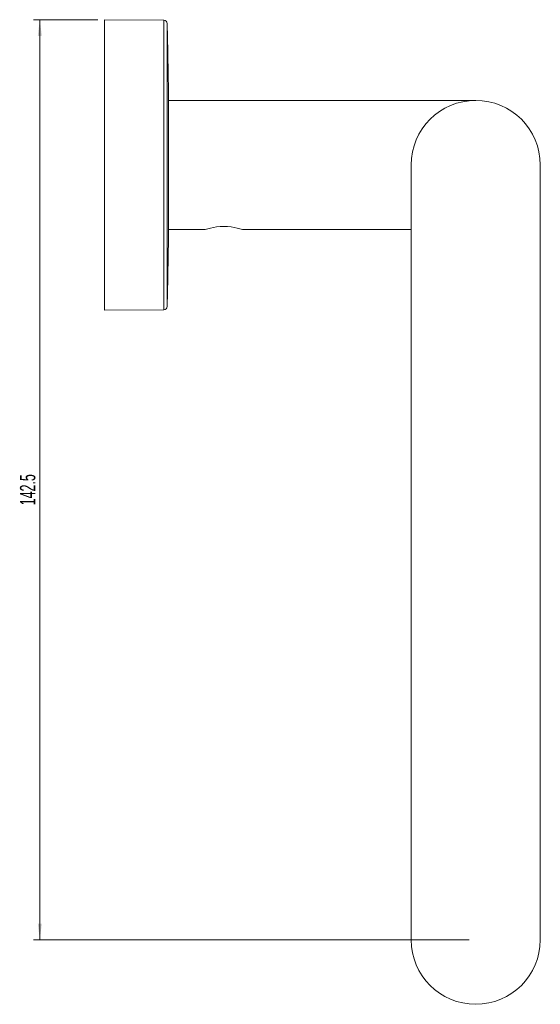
# Model space of a CAD drawing. Header units: millimetres. Extents: x -397 to 242, y -12 to 591.
# Tile 4 of 4: x 118 to 199, y 439 to 591. Entities that reach past the tile are written whole.
import ezdxf

# ---------------------------------------------------------------- set-up
doc = ezdxf.new("R2010")
doc.units = ezdxf.units.MM
doc.styles.add('SLDTEXTSTYLE0', font='TXT', dxfattribs={"width": 0.605})
doc.dimstyles.new('SLDDIMSTYLE1', dxfattribs={"dimtxt": 2.311487, "dimasz": 2.5, "dimexe": 0, "dimexo": 0.0625, "dimgap": 0.577872, "dimtad": 1, "dimtoh": 1, "dimdec": 1, "dimrnd": 1e-09, "dimzin": 12, "dimdsep": 46, "dimtxsty": 'SLDTEXTSTYLE0', "dimsah": 1, "dimcen": 0.09, "dimadec": 0, "dimazin": 0, "dimtfac": 1, "dimtofl": 0, "dimtmove": 0, "dimatfit": 3, "dimfxl": 1, "dimfrac": 2, "dimtolj": 1, "dimtzin": 12, "dimarcsym": 0})

# ---------------------------------------------------------------- blocks, each defined once
blk = doc.blocks.new('*D3')
at = {"color": 7, "linetype": 'Continuous', "lineweight": 0}
for p, q in [((130, 591.36), (120, 591.36)), ((121, 591.36), (121, 448.86)), ((187.5, 448.86), (120, 448.86))]:
    blk.add_line(p, q, dxfattribs=at)
for points in [[(121, 591.36), (120.69, 588.86), (121.31, 588.86)], [(121, 448.86), (121.31, 451.36), (120.69, 451.36)]]:
    blk.add_solid(points, dxfattribs=at)
at = {"color": 7, "linetype": 'Continuous', "lineweight": 0, "insert": (117.93, 516.15), "char_height": 2.381, "attachment_point": 1, "rotation": 90, "style": 'SLDTEXTSTYLE0'}
blk.add_mtext('142.5', dxfattribs=at)

msp = doc.modelspace()

# ---------------------------------------------------------------- linework, layer by layer
at = {"color": 7, "linetype": 'Continuous', "lineweight": 15}
for p, q in [((140.217, 591.282), (131, 591.362)), ((131, 591.362), (131, 568.862)), ((140.937, 558.615), (140.937, 579.11)), ((188.5, 578.862), (140.937, 578.862)), ((131, 568.862), (131, 546.362)), ((178.5, 568.862), (178.5, 448.862)), ((198.5, 448.862), (198.5, 568.862)), ((140.937, 558.862), (146.588, 558.862)), ((152.413, 558.862), (178.5, 558.862)), ((131, 546.362), (140.217, 546.443))]:
    msp.add_line(p, q, dxfattribs=at)
at = {"color": 8, "linetype": 'Continuous', "lineweight": 15}
for p, q in [((140.217, 568.862), (140.217, 591.282)), ((140.713, 590.795), (140.713, 546.93)), ((140.937, 558.612), (140.937, 579.113)), ((140.217, 546.443), (140.217, 568.862))]:
    msp.add_line(p, q, dxfattribs=at)
at = {"color": 7, "linetype": 'Continuous', "lineweight": 15, "flags": 128}
msp.add_lwpolyline([(146.588, 558.863), (146.587, 558.862), (146.813, 558.931), (147.441, 559.096), (148.384, 559.263), (148.936, 559.316), (149.502, 559.334), (150.067, 559.316), (150.619, 559.262), (151.561, 559.095), (152.188, 558.93), (152.413, 558.862), (152.413, 558.862)], dxfattribs=at)
at = {"color": 7, "linetype": 'Continuous', "lineweight": 15}
for centre, radius, start, end in [((140.213, 590.782), 0.5, 1.50054, 89.5), ((-696.563, 568.862), 837.563, 0.701208, 1.500536), ((188.5, 568.862), 10, 90, 180), ((188.5, 568.862), 10, 0, 90), ((-696.563, 568.862), 837.563, 358.499464, 359.298792), ((140.213, 546.943), 0.5, 270.5, 358.49946), ((188.5, 448.862), 10, 180, 270), ((188.5, 448.862), 10, 270, 0)]:
    msp.add_arc(centre, radius, start, end, dxfattribs=at)

# ---------------------------------------------------------------- dimensions: what is measured, and where the dimension line sits
at = {"color": 7, "linetype": 'Continuous', "lineweight": 0}
dim = msp.add_linear_dim(base=(121, 448.862), p1=(131, 591.362), p2=(188.5, 448.862), angle=90, dimstyle='SLDDIMSTYLE1', dxfattribs=at)
dim.commit()
dim.dimension.update_dxf_attribs({"geometry": '*D3', "text_midpoint": (121, 520.112), "dimtype": 160})

doc.saveas('drawing.dxf')
